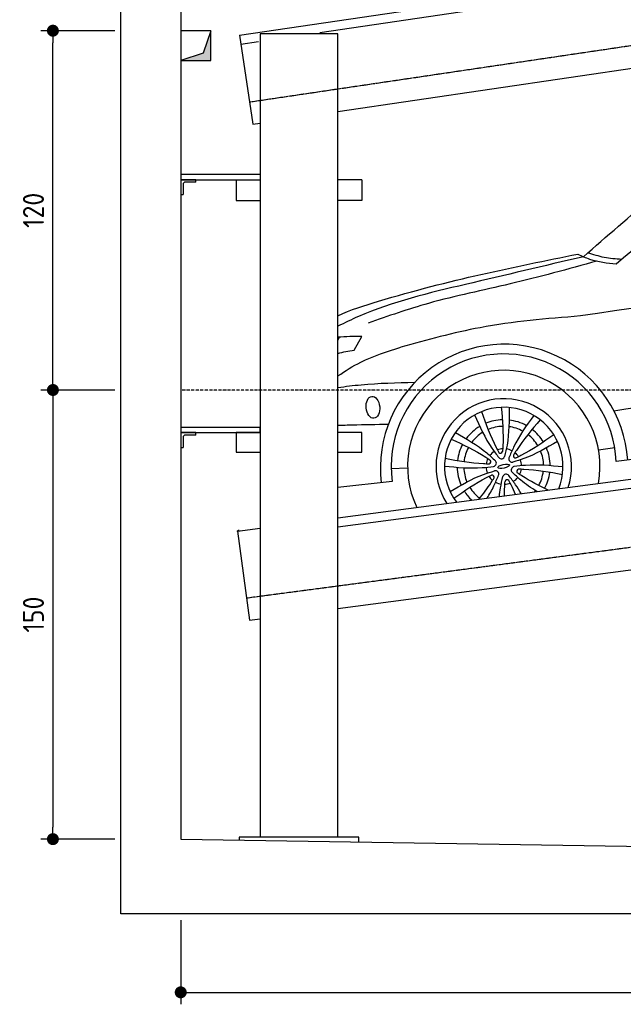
# Model space of a CAD drawing. Header units: millimetres. Extents: x -338 to 6218, y -302 to 5369.
# Tile 1 of 4: x -338 to 1678, y -302 to 2987. Entities that reach past the tile are written whole.
import ezdxf

# ---------------------------------------------------------------- set-up
doc = ezdxf.new("R2010")
doc.units = ezdxf.units.MM
doc.linetypes.add('GEN3', pattern=[6.25, 5, -1.25])
doc.linetypes.add('GEN7', pattern=[15, 10, -2.5, 0, -2.5])
for name, color, linetype in [('3', 6, 'GEN3'), ('4', 3, 'Continuous'), ('5', 3, 'Continuous'), ('7', 4, 'GEN7'), ('breakthrough', 1, 'Continuous'), ('car', 10, 'Continuous')]:
    doc.layers.add(name, color=color, linetype=linetype)
doc.styles.get("Standard").update_dxf_attribs({"font": 'ISOCP.SHX'})
doc.dimstyles.new('GEN-ISO$0', dxfattribs={"dimscale": 20, "dimtxt": 3.5, "dimasz": 2, "dimexe": 2, "dimexo": 1, "dimgap": 1.5, "dimtad": 1, "dimdec": 1, "dimlfac": 0.1, "dimdsep": 46, "dimtxsty": 'STANDARD', "dimblk": 'PUNKT', "dimcen": 2, "dimclrd": 256, "dimclre": 256, "dimclrt": 2, "dimadec": 0, "dimazin": 0, "dimtp": 0.1, "dimtm": 0.1, "dimtfac": 0.71, "dimtdec": 1, "dimtmove": 2, "dimatfit": 3, "dimldrblk": 'PUNKT', "dimfxl": 1, "dimtolj": 1, "dimarcsym": 0})

# ---------------------------------------------------------------- blocks, each defined once
blk = doc.blocks.new('PUNKT')
at = {"layer": '4', "color": 0, "linetype": 'ByBlock'}
blk.add_line((-0.5, 0), (-1, 0), dxfattribs=at)
at = {"layer": '4', "color": 0, "linetype": 'ByBlock', "const_width": 0.5}
blk.add_lwpolyline([(-0.25, 0, 1), (0.25, 0, 1)], format="xyb", close=True, dxfattribs=at)
blk = doc.blocks.new('*D3')
at = {"layer": '5', "lineweight": -2}
for p, q in [((200, -20.2), (200, -301.7)), ((5500, -20.2), (5500, -301.7)), ((240, -261.7), (5460, -261.7))]:
    blk.add_line(p, q, dxfattribs=at)
at = {"layer": 'DEFPOINTS', "color": 0}
for p in [(200, -0.2), (5500, -0.2), (5500, -261.7)]:
    blk.add_point(p, dxfattribs=at)
at = {"layer": '5', "lineweight": -2, "xscale": 40, "yscale": 40, "zscale": 40, "rotation": 180}
blk.add_blockref('PUNKT', (200, -261.7), dxfattribs=at)
at = {"layer": '5', "lineweight": -2, "xscale": 40, "yscale": 40, "zscale": 40}
blk.add_blockref('PUNKT', (5500, -261.7), dxfattribs=at)
at = {"layer": '5', "color": 2, "insert": (2850, -196.7), "char_height": 70, "attachment_point": 5}
blk.add_mtext('\\A1;530', dxfattribs=at)
blk = doc.blocks.new('*D4')
at = {"layer": '5', "lineweight": -2}
for p, q in [((-20, 2950), (-267, 2950)), ((-227, 1790), (-227, 2910)), ((-20, 1750), (-267, 1750))]:
    blk.add_line(p, q, dxfattribs=at)
at = {"layer": 'DEFPOINTS', "color": 0}
for p in [(-227, 2950), (0, 2950), (0, 1750)]:
    blk.add_point(p, dxfattribs=at)
at = {"layer": '5', "lineweight": -2, "xscale": 40, "yscale": 40, "zscale": 40}
for p, rotation in [((-227, 2950), 90), ((-227, 1750), 270)]:
    blk.add_blockref('PUNKT', p, dxfattribs=dict(at, rotation=rotation))
at = {"layer": '5', "color": 2, "insert": (-292, 2350), "char_height": 70, "attachment_point": 5, "rotation": 90}
blk.add_mtext('\\A1;120', dxfattribs=at)
blk = doc.blocks.new('*D5')
at = {"layer": '5', "lineweight": -2}
for p, q in [((-20, 1750), (-267, 1750)), ((-227, 1710), (-227, 290)), ((-20, 250), (-267, 250))]:
    blk.add_line(p, q, dxfattribs=at)
at = {"layer": 'DEFPOINTS', "color": 0}
for p in [(0, 1750), (-227, 250), (0, 250)]:
    blk.add_point(p, dxfattribs=at)
at = {"layer": '5', "lineweight": -2, "xscale": 40, "yscale": 40, "zscale": 40}
for p, rotation in [((-227, 1750), 90), ((-227, 250), 270)]:
    blk.add_blockref('PUNKT', p, dxfattribs=dict(at, rotation=rotation))
at = {"layer": '5', "color": 2, "insert": (-292, 1000), "char_height": 70, "attachment_point": 5, "rotation": 90}
blk.add_mtext('150', dxfattribs=at)

msp = doc.modelspace()

# ---------------------------------------------------------------- linework, layer by layer
for p, q in [((396.72, 2934.69), (5189.54, 3643.83)), ((664.16, 2943.93), (5223.61, 3618.55)), ((724.31, 2679.89), (3306.92, 3062.02)), ((396.72, 2934.69), (440.63, 2637.92)), ((465, 2940), (465, 256.94)), ((725, 2940), (465, 2940)), ((725, 256.94), (725, 2940)), ((401.11, 2905.01), (460.21, 2913.76)), ((440.63, 2637.92), (464.94, 2641.52)), ((465, 2469.4), (200, 2469.4)), ((200, 2469.4), (200, 2452.4)), ((200, 2452.4), (465, 2452.4)), ((200, 2452.4), (200, 2402.4)), ((250, 2452.4), (200, 2452.4)), ((208, 2436.4), (208, 2402.4)), ((250, 2444.4), (216, 2444.4)), ((250, 2444.4), (250, 2452.4)), ((385, 2452.4), (385, 2382.4)), ((385, 2452.4), (465, 2452.4)), ((805, 2452.4), (725, 2452.4)), ((805, 2452.4), (805, 2382.4)), ((200, 2402.4), (208, 2402.4)), ((385, 2382.4), (465, 2382.4)), ((805, 2382.4), (725, 2382.4)), ((725, 1322.95), (3417.27, 1678.54)), ((725, 1292.69), (3418.25, 1648.4)), ((465, 1624.52), (200, 1624.52)), ((200, 1624.52), (200, 1607.52)), ((465, 1607.52), (465, 1624.52)), ((200, 1607.52), (465, 1607.52)), ((200, 1607.52), (200, 1557.52)), ((250, 1607.52), (200, 1607.52)), ((208, 1591.52), (208, 1557.52)), ((250, 1599.52), (216, 1599.52)), ((250, 1599.52), (250, 1607.52)), ((465, 1607.52), (385, 1607.52)), ((385, 1607.52), (385, 1542.52)), ((805, 1607.52), (725, 1607.52)), ((805, 1542.52), (805, 1607.52)), ((200, 1557.52), (208, 1557.52)), ((385, 1542.52), (465, 1542.52)), ((725, 1542.52), (805, 1542.52)), ((725, 1020.34), (3519.45, 1389.43)), ((389.87, 1278.69), (465, 1288.61)), ((389.87, 1278.69), (429.15, 981.27)), ((429.15, 981.27), (465.02, 986.01)), ((795, 256.94), (395, 256.94)), ((395, 256.94), (395, 246.94)), ((795, 240.65), (795, 256.94))]:
    msp.add_line(p, q)
for points in [[(5842.65, 1678.91), (5805.2, 1626.75), (5832.66, 1561.05), (5700, 1561.05), (5700, 0), (0, 0), (0, 5050), (5700, 5050), (5700, 3950), (5700, 1750)], [(392.34, 1282.91), (393.61, 1279.18)]]:
    msp.add_lwpolyline(points)
msp.add_lwpolyline([(5500, 4850), (200, 4850), (200, 250), (4950, 175.38), (4950, 91.61), (5050, 91.61), (5050, 192.93), (5500, 200), (5500, 1750), (5500, 3950)], close=True)
for centre in [(216, 2436.4), (216, 1591.52)]:
    msp.add_arc(centre, 8, 90, 180)
at = {"color": 0, "linetype": 'ByBlock'}
msp.add_point((389.87, 1278.69), dxfattribs=at)
at = {"layer": '3'}
for p, q in [((429.65, 2712.11), (5440.1, 3453.46)), ((419.33, 1055.62), (5440.72, 1718.83))]:
    msp.add_line(p, q, dxfattribs=at)
at = {"layer": '7'}
msp.add_line((5500, 1750), (200, 1750), dxfattribs=at)
at = {"layer": 'breakthrough'}
for p, q in [((300, 2950), (274.52, 2875.48)), ((300, 2950), (274.52, 2875.48)), ((274.52, 2875.48), (200, 2850))]:
    msp.add_line(p, q, dxfattribs=at)
msp.add_lwpolyline([(200, 2850), (300, 2850), (300, 2950), (200, 2950)], close=True, dxfattribs=at)
for points in [[(300, 2850), (300, 2950), (274.52, 2875.48)], [(300, 2850), (300, 2950), (274.52, 2875.48)], [(200, 2850), (300, 2850), (274.52, 2875.48)]]:
    msp.add_solid(points, dxfattribs=at)
at = {"layer": 'car'}
for p, q in [((725, 1915.54), (730.76, 1926.47)), ((779.37, 1882.54), (805.35, 1929.19)), ((3415.55, 1731.54), (1654.7, 1511.13)), ((1595.46, 1550.35), (1649.73, 1557.59)), ((903.14, 1487.74), (957.82, 1490.15)), ((906.47, 1444.11), (725, 1424.92))]:
    msp.add_line(p, q, dxfattribs=at)
for centre, radius, start, end in [((1280.25, 1489.43), 413.57, 3.67238, 186.8256), ((1279.07, 1494.5), 375.99, 2.53455, 187.70259), ((1279.07, 1494.5), 321.28, 349.85239, 205.19541), ((1279.07, 1494.5), 226.32, 341.99735, 213.05045), ((1279.07, 1494.5), 197.81, 337.98385, 217.06394), ((1278.77, 1495.18), 155.56, 91.704, 112.60156), ((1278.77, 1495.18), 155.56, 60.67506, 83.39132), ((1278.77, 1495.18), 155.56, 120.91553, 143.66322), ((1278.77, 1495.18), 133.43, 91.38113, 112.90721), ((1278.77, 1495.18), 133.43, 61.45564, 82.55081), ((1278.77, 1495.18), 155.56, 31.52704, 52.37424), ((1278.77, 1495.18), 133.43, 121.73953, 142.86816), ((1278.77, 1495.18), 133.43, 31.17962, 52.63899), ((1278.77, 1495.18), 155.56, 151.97148, 172.84474), ((1278.77, 1495.18), 133.43, 151.69389, 173.18779), ((1279.07, 1494.5), 59.4, 93.49929, 110.91262), ((1279.07, 1494.5), 59.4, 62.54441, 81.8675), ((1278.77, 1495.18), 133.43, 1.43774, 22.37273), ((1278.77, 1495.18), 155.56, 0.66688, 23.23252), ((1279.07, 1494.5), 59.4, 153.49929, 170.91262), ((1228.93, 1510.6), 7.04, 278.14865, 46.26326), ((1279.07, 1494.5), 59.4, 122.54441, 141.8675), ((1242.88, 1506.12), 11.36, 280.91817, 43.49374), ((1267.94, 1545.98), 7.04, 218.14865, 346.26326), ((1271.03, 1531.65), 11.36, 220.91817, 343.49374), ((1307.22, 1520.04), 11.36, 160.91817, 283.49374), ((1318.08, 1529.88), 7.04, 158.14865, 286.26326), ((1279.07, 1494.5), 59.4, 33.49929, 50.91262), ((1279.07, 1494.5), 59.4, 2.54441, 21.8675), ((1278.77, 1495.18), 155.56, 181.14802, 203.77634), ((1278.77, 1495.18), 133.43, 182.00583, 203.00744), ((1279.07, 1494.5), 59.4, 182.54441, 201.8675), ((1250.92, 1468.97), 11.36, 340.91817, 103.49374), ((1315.26, 1482.89), 11.36, 100.91817, 223.49374), ((1329.22, 1478.41), 7.04, 98.14865, 226.26326), ((1279.07, 1494.5), 59.4, 333.49929, 350.91262), ((1279.07, 1494.5), 59.4, 213.49929, 230.91262), ((1240.06, 1459.12), 7.04, 338.14865, 106.26326), ((1287.11, 1457.35), 11.36, 40.91817, 163.49374), ((1290.21, 1443.03), 7.04, 38.14865, 166.26326), ((1279.07, 1494.5), 59.4, 302.54441, 321.8675), ((1278.77, 1495.18), 133.43, 331.29112, 352.65113), ((1278.77, 1495.18), 155.56, 331.61772, 352.38995), ((1278.77, 1495.18), 133.43, 211.80521, 233.19993), ((1279.07, 1494.5), 59.4, 242.54441, 261.8675), ((1279.07, 1494.5), 59.4, 273.49929, 290.91262), ((1278.77, 1495.18), 155.56, 212.06204, 226.68341), ((1278.77, 1495.18), 133.43, 320.1126, 322.51237)]:
    msp.add_arc(centre, radius, start, end, dxfattribs=at)
for centre, major_axis, ratio in [((841.94, 1692.17), (-3.48, 36.6), 0.6165017), ((1278.77, 1495.18), (-19.33, -4.5), 0.3171692)]:
    msp.add_ellipse(centre, major_axis=major_axis, ratio=ratio, dxfattribs=at)
for points, knots in [([(1654.81, 2171.03), (1786.06, 2283.13), (2014.75, 2478.44), (2391.33, 2763.02), (2821.09, 2869.98), (3160.69, 2915.32), (3338.17, 2932.86), (3376.33, 2936.42)], [0, 0, 0, 0, 519.0652537, 904.3930705, 1399.8695543, 1820.4340895, 1935.4734453, 1935.4734453, 1935.4734453, 1935.4734453]), ([(1544.91, 2195.26), (1700.79, 2330.96), (1944.39, 2543.01), (2355.9, 2821.92), (2638.3, 2874.03), (2804.56, 2904.7)], [0, 0, 0, 0, 621.3556841, 970.9438453, 1471.3588472, 1471.3588472, 1471.3588472, 1471.3588472]), ([(725, 1998.13), (767.05, 2017.79), (1058.06, 2109.72), (1312.91, 2160.95), (1526.41, 2203.87)], [270.3766616, 270.3766616, 270.3766616, 270.3766616, 402.9035657, 1087.102722, 1087.102722, 1087.102722, 1087.102722]), ([(1526.41, 2203.87), (1539.34, 2197.87), (1579.8, 2179.09), (1624.43, 2174.29), (1654.81, 2171.03)], [0, 0, 0, 0, 42.5710782, 133.2280988, 133.2280988, 133.2280988, 133.2280988]), ([(1672.68, 2186.3), (1653.11, 2187.51), (1614.63, 2189.88), (1578.18, 2202.45), (1560.27, 2208.63)], [0, 0, 0, 0, 58.5179269, 115.0821908, 115.0821908, 115.0821908, 115.0821908]), ([(1544.91, 2195.26), (1414.05, 2164.42), (1162.19, 2105.06), (882.71, 2039.58), (747.73, 1974.3), (725, 1963.17)], [0, 0, 0, 0, 404.0655723, 777.7341324, 853.5922077, 853.5922077, 853.5922077, 853.5922077]), ([(1590.36, 2180.4), (1493.99, 2153.87), (1307.62, 2102.57), (1047.95, 2050.79), (892.64, 1996.68), (825.57, 1973.32)], [0, 0, 0, 0, 299.8663653, 579.8926983, 792.7491078, 792.7491078, 792.7491078, 792.7491078]), ([(1535.26, 1997.18), (1422.76, 1988.06), (1219.44, 1971.58), (1022.99, 1917.11), (935.25, 1892.78)], [0, 0, 0, 0, 337.6670939, 610.2352861, 610.2352861, 610.2352861, 610.2352861]), ([(1646.79, 1680.99), (2070.74, 1740.83), (2656.92, 1823.58), (3235.99, 1945.62), (3396.25, 1979.39)], [0, 0, 0, 0, 1283.8220102, 1775.0868753, 1775.0868753, 1775.0868753, 1775.0868753]), ([(725, 1796.85), (749.62, 1813.86), (815.15, 1854.77), (889.54, 1878.31), (935.25, 1892.78)], [83.0303746, 83.0303746, 83.0303746, 83.0303746, 172.6023641, 315.4209772, 315.4209772, 315.4209772, 315.4209772]), ([(981.02, 1774.92), (921.28, 1773.5), (835.6, 1771.46), (750.67, 1760.9), (725, 1757.34)], [0, 0, 0, 0, 179.0603188, 256.7996526, 256.7996526, 256.7996526, 256.7996526]), ([(1204.98, 1677.91), (1219.42, 1636.98), (1235.89, 1590.3), (1259.49, 1546.97), (1262.4, 1541.63)], [0, 0, 0, 0, 129.7535391, 147.9773933, 147.9773933, 147.9773933, 147.9773933]), ([(1270.74, 1692.14), (1274.5, 1648.9), (1278.79, 1599.58), (1275.21, 1550.37), (1274.77, 1544.31)], [0, 0, 0, 0, 129.7535391, 147.9773933, 147.9773933, 147.9773933, 147.9773933]), ([(1296.77, 1691.52), (1296.95, 1649.43), (1297.17, 1594.38), (1284.83, 1540.99), (1281.93, 1528.42)], [0, 0, 0, 0, 125.4834208, 164.1220907, 164.1220907, 164.1220907, 164.1220907]), ([(1181.52, 1666.59), (1198.76, 1628.19), (1221.31, 1577.97), (1254.61, 1534.45), (1262.45, 1524.21)], [0, 0, 0, 0, 125.4834208, 164.1220907, 164.1220907, 164.1220907, 164.1220907]), ([(1379.33, 1665.02), (1354.69, 1630.9), (1322.47, 1586.26), (1301.44, 1535.66), (1296.49, 1523.75)], [0, 0, 0, 0, 125.4834208, 164.1220907, 164.1220907, 164.1220907, 164.1220907]), ([(1400.86, 1650.37), (1372.64, 1617.4), (1340.45, 1579.79), (1314.72, 1537.69), (1311.55, 1532.5)], [0, 0, 0, 0, 129.7535391, 147.9773933, 147.9773933, 147.9773933, 147.9773933]), ([(725, 1632.34), (741.24, 1632.9), (797.5, 1634.29), (853.62, 1635.31), (893.54, 1636.03)], [163.6965287, 163.6965287, 163.6965287, 163.6965287, 212.3459229, 332.1909296, 332.1909296, 332.1909296, 332.1909296]), ([(1103.75, 1586.1), (1143.08, 1567.74), (1187.93, 1546.8), (1228.76, 1519.09), (1233.79, 1515.68)], [0, 0, 0, 0, 129.7535391, 147.9773933, 147.9773933, 147.9773933, 147.9773933]), ([(1117.3, 1608.34), (1153.84, 1587.45), (1201.63, 1560.12), (1241.69, 1522.74), (1251.12, 1513.94)], [0, 0, 0, 0, 125.4834208, 164.1220907, 164.1220907, 164.1220907, 164.1220907]), ([(1446.06, 1600.54), (1410.49, 1575.66), (1369.93, 1547.28), (1325.52, 1525.78), (1320.05, 1523.13)], [0, 0, 0, 0, 129.7535391, 147.9773933, 147.9773933, 147.9773933, 147.9773933]), ([(1458.54, 1577.68), (1422.18, 1556.48), (1374.62, 1528.76), (1322.21, 1512.76), (1309.88, 1508.99)], [0, 0, 0, 0, 125.4834208, 164.1220907, 164.1220907, 164.1220907, 164.1220907]), ([(1083.19, 1522.04), (1125.86, 1514.08), (1174.52, 1505.01), (1223.85, 1503.78), (1229.92, 1503.63)], [0, 0, 0, 0, 129.7535391, 147.9773933, 147.9773933, 147.9773933, 147.9773933]), ([(1081.27, 1496.07), (1123.14, 1491.8), (1177.91, 1486.21), (1232.24, 1493.29), (1245.03, 1494.96)], [0, 0, 0, 0, 125.4834208, 164.1220907, 164.1220907, 164.1220907, 164.1220907]), ([(1099.6, 1411.33), (1135.96, 1432.52), (1183.52, 1460.24), (1235.93, 1476.25), (1248.26, 1480.02)], [0, 0, 0, 0, 125.4834208, 164.1220907, 164.1220907, 164.1220907, 164.1220907]), ([(1476.87, 1492.94), (1435, 1497.21), (1380.23, 1502.79), (1325.9, 1495.71), (1313.11, 1494.04)], [0, 0, 0, 0, 125.4834208, 164.1220907, 164.1220907, 164.1220907, 164.1220907]), ([(1474.95, 1466.96), (1432.28, 1474.92), (1383.62, 1484), (1334.29, 1485.22), (1328.22, 1485.37)], [0, 0, 0, 0, 129.7535391, 147.9773933, 147.9773933, 147.9773933, 147.9773933]), ([(1112.08, 1388.47), (1147.65, 1413.35), (1188.21, 1441.72), (1232.62, 1463.23), (1238.09, 1465.88)], [0, 0, 0, 0, 129.7535391, 147.9773933, 147.9773933, 147.9773933, 147.9773933]), ([(1196.33, 1385.2), (1210.79, 1403.17), (1228.24, 1426.46), (1243.42, 1451.32), (1246.59, 1456.5)], [60.6209036, 60.6209036, 60.6209036, 60.6209036, 129.7535391, 147.9773933, 147.9773933, 147.9773933, 147.9773933]), ([(1223.38, 1388.77), (1231.67, 1402.1), (1245.71, 1426.91), (1256.7, 1453.34), (1261.65, 1465.25)], [78.3689426, 78.3689426, 78.3689426, 78.3689426, 125.4834208, 164.1220907, 164.1220907, 164.1220907, 164.1220907]), ([(1264.31, 1394.18), (1265.27, 1403.76), (1268.23, 1426.03), (1273.31, 1448.01), (1276.21, 1460.58)], [96.5307855, 96.5307855, 96.5307855, 96.5307855, 125.4834208, 164.1220907, 164.1220907, 164.1220907, 164.1220907]), ([(1337.09, 1403.79), (1331.34, 1414.01), (1318.52, 1434.96), (1303.53, 1454.55), (1295.69, 1464.79)], [90.2310373, 90.2310373, 90.2310373, 90.2310373, 125.4834208, 164.1220907, 164.1220907, 164.1220907, 164.1220907]), ([(1318.68, 1401.36), (1314.2, 1411.49), (1306.86, 1426.96), (1298.65, 1442.04), (1295.74, 1447.38)], [96.5015571, 96.5015571, 96.5015571, 96.5015571, 129.7535391, 147.9773933, 147.9773933, 147.9773933, 147.9773933]), ([(1389.77, 1410.75), (1370.94, 1422.51), (1342.11, 1442.33), (1316.45, 1466.27), (1307.02, 1475.07)], [59.0043533, 59.0043533, 59.0043533, 59.0043533, 125.4834208, 164.1220907, 164.1220907, 164.1220907, 164.1220907]), ([(1427.18, 1415.69), (1397.06, 1430.02), (1361.94, 1447.81), (1329.38, 1469.91), (1324.35, 1473.32)], [29.9728704, 29.9728704, 29.9728704, 29.9728704, 129.7535391, 147.9773933, 147.9773933, 147.9773933, 147.9773933]), ([(1281.47, 1396.45), (1281.43, 1406.47), (1281.76, 1422.56), (1282.93, 1438.64), (1283.37, 1444.7)], [99.635087, 99.635087, 99.635087, 99.635087, 129.7535391, 147.9773933, 147.9773933, 147.9773933, 147.9773933])]:
    msp.add_open_spline(points, degree=3, knots=knots, dxfattribs=at)
for points in [[(3346.79, 2264.28), (2742.95, 2175.25), (2139.1, 2086.21), (1535.26, 1997.18)], [(805.35, 1929.19), (778.31, 1928.9), (751.27, 1928.62), (725, 1925.92)], [(725, 1872.19), (741.94, 1877.45), (760.65, 1879.99), (779.37, 1882.54)]]:
    msp.add_open_spline(points, degree=3, dxfattribs=at)

# ---------------------------------------------------------------- dimensions: what is measured, and where the dimension line sits
at = {"layer": '5'}
for base, p2, override, picture, middle in [((-227.04, 2950), (0, 2950), {"dimlfac": 0.1}, '*D4', (-292.04, 2350)), ((-227.04, 250), (0, 250), {"dimlfac": 0.1, "dimtolj": 0}, '*D5', (-292.04, 1000))]:
    dim = msp.add_linear_dim(base=base, p1=(0, 1750), p2=p2, angle=90, dimstyle='GEN-ISO$0', override=override, dxfattribs=at)
    dim.commit()
    dim.dimension.update_dxf_attribs({"geometry": picture, "text_midpoint": middle})
dim = msp.add_linear_dim(base=(5500, -261.66), p1=(200, -0.24), p2=(5500, -0.24), dimstyle='GEN-ISO$0', override={"dimlfac": 0.1}, dxfattribs=at)
dim.commit()
dim.dimension.update_dxf_attribs({"geometry": '*D3', "text_midpoint": (2850, -196.66)})

doc.saveas('drawing.dxf')
